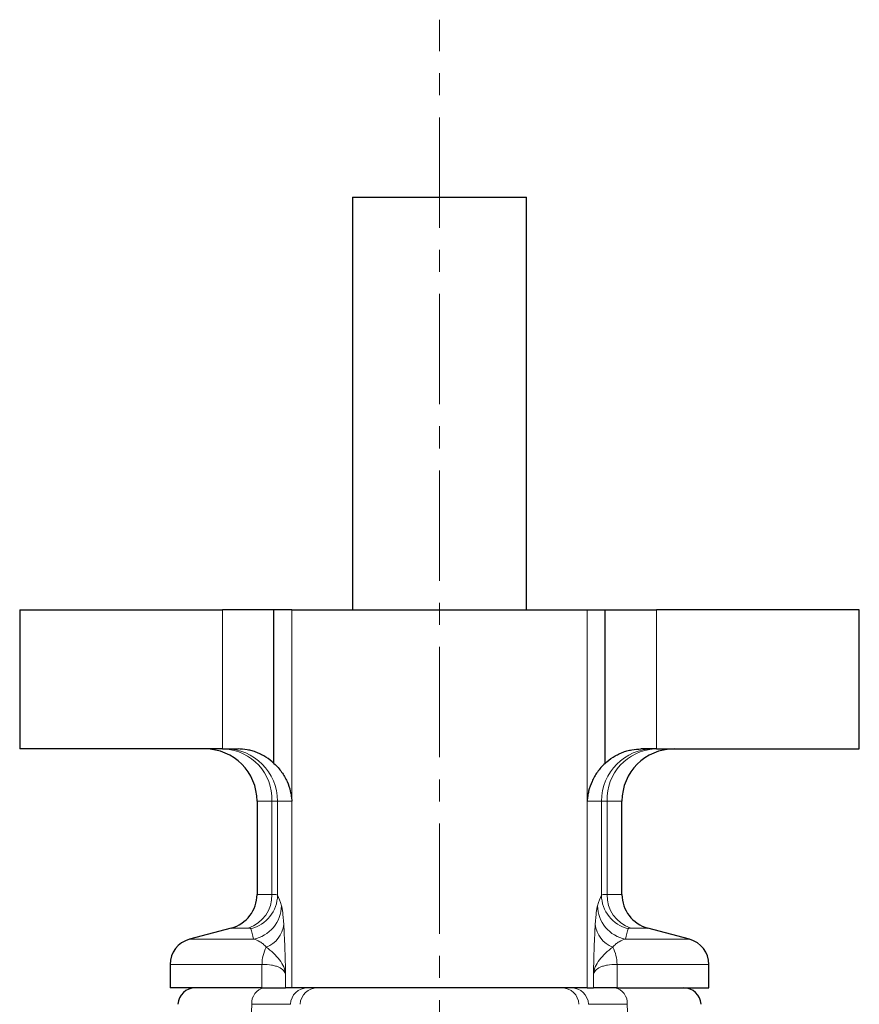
# Model space of a CAD drawing. Header units: millimetres. Extents: x -342 to 561, y -507 to 471.
# Tile 15 of 15: x 404 to 500, y 358 to 471. Entities that reach past the tile are written whole.
import ezdxf

# ---------------------------------------------------------------- set-up
doc = ezdxf.new("R2010")
doc.units = ezdxf.units.MM
doc.linetypes.add('CENTERX2', pattern=[20.32, 12.7, -2.54, 2.54, -2.54])
doc.layers.add('FORMAT', color=7, linetype='Continuous')

msp = doc.modelspace()

# ---------------------------------------------------------------- linework, layer by layer
at = {"color": 7, "linetype": 'Continuous', "lineweight": 25}
for p, q in [((442.14, 450.78), (442.14, 403.28)), ((442.14, 450.78), (462.14, 450.78)), ((462.14, 403.28), (462.14, 450.78)), ((403.83, 403.28), (403.83, 387.28)), ((403.83, 403.28), (427.16, 403.28)), ((433.09, 403.28), (427.16, 403.28)), ((433.09, 385.61), (433.09, 403.28)), ((435.14, 403.28), (433.09, 403.28)), ((435.14, 403.28), (435.16, 403.28)), ((435.16, 403.28), (469.12, 403.28)), ((469.14, 403.28), (469.12, 403.28)), ((469.14, 403.28), (471.19, 403.28)), ((471.19, 385.61), (471.19, 403.28)), ((471.19, 403.28), (477.12, 403.28)), ((500.45, 403.28), (477.12, 403.28)), ((500.45, 387.28), (500.45, 403.28)), ((427.16, 387.28), (403.83, 387.28)), ((427.16, 387.28), (428.96, 387.28)), ((477.12, 387.28), (475.32, 387.28)), ((477.12, 387.28), (500.45, 387.28)), ((431.14, 381.28), (431.14, 370.53)), ((473.14, 370.53), (473.14, 381.28)), ((428.18, 366.67), (423.36, 365.38)), ((480.92, 365.38), (476.11, 366.67)), ((421.14, 362.48), (421.14, 359.78)), ((483.14, 359.78), (483.14, 362.48)), ((431.71, 359.78), (421.14, 359.78)), ((431.71, 359.78), (434.43, 359.78)), ((435.16, 359.78), (434.43, 359.78)), ((469.12, 359.78), (435.16, 359.78)), ((469.12, 359.78), (469.85, 359.78)), ((472.57, 359.78), (469.85, 359.78)), ((472.57, 359.78), (483.14, 359.78))]:
    msp.add_line(p, q, dxfattribs=at)
at = {"color": 8, "linetype": 'Continuous', "lineweight": 18}
for p, q in [((427.16, 403.28), (427.16, 387.28)), ((435.14, 381.28), (435.14, 403.28)), ((435.16, 403.28), (435.16, 359.78)), ((469.12, 403.28), (469.12, 359.78)), ((469.14, 381.28), (469.14, 403.28)), ((477.12, 403.28), (477.12, 387.28)), ((432.85, 381.28), (431.14, 381.28)), ((432.85, 381.28), (433.5, 381.28)), ((432.85, 381.28), (432.85, 370.53)), ((433.5, 370.45), (433.5, 381.28)), ((433.5, 381.28), (435.14, 381.28)), ((470.79, 381.28), (469.14, 381.28)), ((470.79, 370.45), (470.79, 381.28)), ((471.43, 381.28), (470.79, 381.28)), ((471.43, 381.28), (471.43, 370.53)), ((471.43, 381.28), (473.14, 381.28)), ((431.14, 370.53), (432.85, 370.53)), ((473.14, 370.53), (471.43, 370.53)), ((430.13, 366.67), (428.18, 366.67)), ((474.15, 366.67), (476.11, 366.67)), ((423.36, 365.38), (430.73, 365.38)), ((480.92, 365.38), (473.56, 365.38)), ((431.71, 362.48), (421.14, 362.48)), ((431.71, 362.48), (431.71, 359.78)), ((472.57, 362.48), (472.57, 359.78)), ((472.57, 362.48), (483.14, 362.48)), ((434.43, 359.78), (434.43, 361.33)), ((469.85, 359.78), (469.85, 361.33))]:
    msp.add_line(p, q, dxfattribs=at)
at = {"color": 7, "linetype": 'Continuous', "lineweight": 25}
for centre, radius, start, end in [((425.14, 381.28), 6, 0, 90), ((479.14, 381.28), 6, 90, 180), ((427.14, 370.53), 4, 285, 0), ((477.14, 370.53), 4, 180, 255), ((424.14, 362.48), 3, 105, 180), ((480.14, 362.48), 3, 0, 75), ((424.04, 357.78), 2, 90, 177), ((480.24, 357.78), 2, 3, 90)]:
    msp.add_arc(centre, radius, start, end, dxfattribs=at)
at = {"color": 8, "linetype": 'Continuous', "lineweight": 18}
for centre, radius, start, end in [((427.08, 381.51), 5.78, 357.7114, 87.4185), ((427.5, 381.29), 6, 359.9614, 89.96), ((476.78, 381.29), 6, 90.04, 180.0386), ((477.2, 381.51), 5.78, 92.5815, 182.2886), ((428.9, 370.43), 3.96, 288.145, 1.5082), ((429.49, 370.49), 4.01, 283.5611, 359.5428), ((474.79, 370.49), 4.01, 180.4572, 256.4389), ((475.38, 370.43), 3.96, 178.4918, 251.855), ((429.95, 369.3), 4, 281.1575, 359.1562), ((474.33, 369.3), 4, 180.8438, 258.8425), ((431.06, 367.42), 3.17, 291.1453, 354.1468), ((473.22, 367.42), 3.17, 185.8532, 248.8547), ((435.72, 362.54), 4, 151.3343, 180.8214), ((468.57, 362.54), 4, 359.1786, 28.6657), ((432.29, 358.05), 1.76, 100.3113, 185.4929), ((436.98, 357.79), 2, 90.1018, 177.1164), ((438.1, 357.79), 2, 90.1018, 177.1164), ((466.19, 357.79), 2, 2.8836, 89.8982), ((467.3, 357.79), 2, 2.8836, 89.8982), ((471.99, 358.05), 1.76, 354.5071, 79.6887)]:
    msp.add_arc(centre, radius, start, end, dxfattribs=at)
at = {"color": 7, "linetype": 'Continuous', "lineweight": 25}
for points, knots in [([(433.09, 385.61), (432.81, 385.88), (432.5, 386.12), (432.01, 386.43), (431.83, 386.53), (431.48, 386.71), (431.3, 386.79), (430.94, 386.94), (430.76, 387), (430.39, 387.11), (430.2, 387.15), (429.65, 387.25), (429.3, 387.28), (428.96, 387.28)], [0, 0, 0, 0, 0.25, 0.25, 0.375, 0.375, 0.5, 0.5, 0.625, 0.625, 0.75, 0.75, 1, 1, 1, 1]), ([(471.19, 385.61), (471.47, 385.88), (471.78, 386.12), (472.28, 386.43), (472.45, 386.53), (472.8, 386.71), (472.98, 386.79), (473.34, 386.94), (473.52, 387), (473.9, 387.11), (474.08, 387.15), (474.63, 387.25), (474.98, 387.28), (475.32, 387.28)], [0, 0, 0, 0, 0.25, 0.25, 0.375, 0.375, 0.5, 0.5, 0.625, 0.625, 0.75, 0.75, 1, 1, 1, 1]), ([(433.09, 385.61), (433.43, 385.3), (433.72, 384.97), (434.09, 384.45), (434.2, 384.27), (434.41, 383.91), (434.51, 383.73), (434.76, 383.17), (434.88, 382.8), (435.02, 382.24), (435.06, 382.05), (435.1, 381.76), (435.11, 381.67), (435.13, 381.47), (435.13, 381.38), (435.14, 381.28)], [0, 0, 0, 0, 0.25, 0.25, 0.375, 0.375, 0.5, 0.5, 0.75, 0.75, 0.875, 0.875, 0.9375, 0.9375, 1, 1, 1, 1]), ([(471.19, 385.61), (470.85, 385.3), (470.56, 384.97), (470.19, 384.45), (470.08, 384.27), (469.87, 383.91), (469.78, 383.73), (469.53, 383.17), (469.4, 382.8), (469.26, 382.24), (469.23, 382.05), (469.18, 381.76), (469.17, 381.67), (469.15, 381.47), (469.15, 381.38), (469.14, 381.28)], [0, 0, 0, 0, 0.25, 0.25, 0.375, 0.375, 0.5, 0.5, 0.75, 0.75, 0.875, 0.875, 0.9375, 0.9375, 1, 1, 1, 1])]:
    msp.add_open_spline(points, degree=3, knots=knots, dxfattribs=at)
at = {"color": 8, "linetype": 'Continuous', "lineweight": 18}
for points, knots in [([(433.5, 370.45), (433.47, 370.48), (433.4, 370.5), (433.19, 370.52), (433.04, 370.53), (432.85, 370.53)], [0, 0, 0, 0, 0.5, 0.5, 1, 1, 1, 1]), ([(470.79, 370.45), (470.81, 370.48), (470.88, 370.5), (471.09, 370.52), (471.24, 370.53), (471.43, 370.53)], [0, 0, 0, 0, 0.5, 0.5, 1, 1, 1, 1]), ([(434.22, 367.09), (434.18, 367.69), (434.14, 368.14), (434.07, 368.67), (434.04, 368.82), (434, 369.06), (433.97, 369.16), (433.95, 369.24)], [0, 0, 0, 0, 0.5, 0.5, 0.75, 0.75, 1, 1, 1, 1]), ([(470.07, 367.09), (470.1, 367.69), (470.15, 368.14), (470.21, 368.67), (470.24, 368.82), (470.28, 369.06), (470.31, 369.16), (470.33, 369.24)], [0, 0, 0, 0, 0.5, 0.5, 0.75, 0.75, 1, 1, 1, 1]), ([(434.22, 367.09), (434.24, 366.72), (434.26, 366.3), (434.3, 365.42), (434.32, 364.94), (434.36, 363.95), (434.37, 363.44), (434.4, 362.66), (434.4, 362.39), (434.42, 361.86), (434.43, 361.59), (434.43, 361.33)], [0, 0, 0, 0, 0.25, 0.25, 0.5, 0.5, 0.75, 0.75, 0.875, 0.875, 1, 1, 1, 1]), ([(470.07, 367.09), (470.04, 366.72), (470.02, 366.3), (469.98, 365.42), (469.96, 364.94), (469.92, 363.95), (469.91, 363.44), (469.89, 362.66), (469.88, 362.39), (469.86, 361.86), (469.86, 361.59), (469.85, 361.33)], [0, 0, 0, 0, 0.25, 0.25, 0.5, 0.5, 0.75, 0.75, 0.875, 0.875, 1, 1, 1, 1]), ([(430.73, 365.38), (430.97, 365.32), (431.23, 365.23), (431.6, 365.01), (431.73, 364.93), (431.97, 364.73), (432.09, 364.61), (432.2, 364.46)], [0, 0, 0, 0, 0.5, 0.5, 0.75, 0.75, 1, 1, 1, 1]), ([(473.56, 365.38), (473.31, 365.32), (473.05, 365.23), (472.68, 365.01), (472.56, 364.93), (472.31, 364.73), (472.19, 364.61), (472.08, 364.46)], [0, 0, 0, 0, 0.5, 0.5, 0.75, 0.75, 1, 1, 1, 1]), ([(432.2, 364.46), (432.49, 364.24), (432.77, 364.01), (433.29, 363.52), (433.52, 363.26), (433.92, 362.74), (434.09, 362.47), (434.33, 361.91), (434.4, 361.62), (434.43, 361.33)], [0, 0, 0, 0, 0.25, 0.25, 0.5, 0.5, 0.75, 0.75, 1, 1, 1, 1]), ([(472.08, 364.46), (471.79, 364.24), (471.51, 364.01), (471, 363.52), (470.76, 363.26), (470.36, 362.74), (470.19, 362.47), (469.95, 361.91), (469.88, 361.62), (469.85, 361.33)], [0, 0, 0, 0, 0.25, 0.25, 0.5, 0.5, 0.75, 0.75, 1, 1, 1, 1]), ([(431.71, 362.48), (432.13, 362.48), (432.49, 362.45), (432.98, 362.37), (433.13, 362.33), (433.41, 362.25), (433.54, 362.21), (433.89, 362.05), (434.07, 361.93), (434.26, 361.72), (434.31, 361.64), (434.39, 361.49), (434.42, 361.41), (434.43, 361.33)], [0, 0, 0, 0, 0.25, 0.25, 0.375, 0.375, 0.5, 0.5, 0.75, 0.75, 0.875, 0.875, 1, 1, 1, 1]), ([(472.57, 362.48), (472.16, 362.48), (471.79, 362.45), (471.3, 362.37), (471.15, 362.33), (470.87, 362.25), (470.74, 362.21), (470.39, 362.05), (470.22, 361.93), (470.02, 361.72), (469.97, 361.64), (469.89, 361.49), (469.86, 361.41), (469.85, 361.33)], [0, 0, 0, 0, 0.25, 0.25, 0.375, 0.375, 0.5, 0.5, 0.75, 0.75, 0.875, 0.875, 1, 1, 1, 1]), ([(430.54, 357.89), (430.32, 353.19), (430.11, 348.5), (429.89, 343.8), (429.78, 341.33), (429.66, 338.86), (429.55, 336.39)], [0.00189807, 0.00189807, 0.00189807, 0.00189807, 0.016, 0.016, 0.016, 0.0234226, 0.0234226, 0.0234226, 0.0234226]), ([(430.54, 357.89), (431.18, 357.89), (432.32, 357.89), (433.22, 357.89), (433.98, 357.89), (434.29, 357.89), (434.75, 357.89), (434.91, 357.89), (434.99, 357.89)], [0, 0, 0, 0, 0.25, 0.5, 0.5, 0.75, 0.75, 1, 1, 1, 1]), ([(473.74, 357.89), (473.1, 357.89), (471.96, 357.89), (471.06, 357.89), (470.3, 357.89), (469.99, 357.89), (469.53, 357.89), (469.37, 357.89), (469.29, 357.89)], [0, 0, 0, 0, 0.25, 0.5, 0.5, 0.75, 0.75, 1, 1, 1, 1]), ([(473.74, 357.89), (473.96, 353.19), (474.17, 348.5), (474.39, 343.8), (474.51, 341.33), (474.62, 338.86), (474.73, 336.39)], [0.00189807, 0.00189807, 0.00189807, 0.00189807, 0.016, 0.016, 0.016, 0.0234226, 0.0234226, 0.0234226, 0.0234226])]:
    msp.add_open_spline(points, degree=3, knots=knots, dxfattribs=at)
for points in [[(433.95, 369.24), (433.8, 369.73), (433.65, 370.14), (433.5, 370.45)], [(470.33, 369.24), (470.48, 369.73), (470.63, 370.14), (470.79, 370.45)], [(430.13, 366.67), (430.31, 366.67), (430.41, 366.64), (430.43, 366.59)], [(430.43, 366.59), (430.53, 366.28), (430.63, 365.86), (430.73, 365.38)], [(473.85, 366.59), (473.75, 366.28), (473.65, 365.86), (473.56, 365.38)], [(474.15, 366.67), (473.97, 366.67), (473.87, 366.64), (473.85, 366.59)]]:
    msp.add_open_spline(points, degree=3, dxfattribs=at)
at = {"layer": 'FORMAT', "linetype": 'CENTERX2', "lineweight": 18}
msp.add_line((452.14, -60.72), (452.14, 471.22), dxfattribs=at)

doc.saveas('drawing.dxf')
